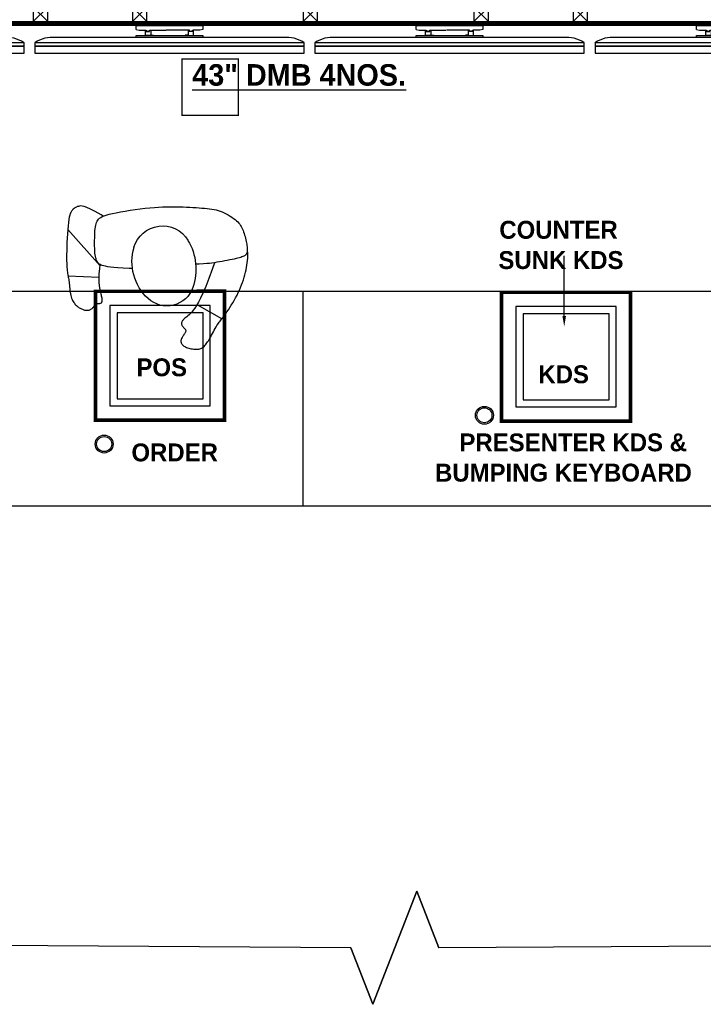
# Model space of a CAD drawing. Header units: millimetres. Extents: x -115221 to 194496, y -122556 to 375476.
# Tile 61 of 169: x 103057 to 105475, y -44909 to -41426. Entities that reach past the tile are written whole.
import ezdxf

# ---------------------------------------------------------------- set-up
doc = ezdxf.new("R2010")
doc.units = ezdxf.units.MM
doc.layers.add('FUR R0', color=8, linetype='Continuous')
doc.layers.add('WWDS FURNITURE LAYOUT', color=8, linetype='Continuous')
doc.styles.add('ATTR', font='romans.shx', dxfattribs={"width": 0.8, "height": 0.699999})
doc.styles.add('har', font='GOTHICB.TTF')

# ---------------------------------------------------------------- blocks, each defined once
blk = doc.blocks.new('JSDJNB')
at = {"layer": 'FUR R0'}
h = blk.add_hatch(dxfattribs=at)
h.set_pattern_fill('ANSI31', color=256, angle=90)
h.set_pattern_definition([(135, (184504.06984, -52712.82564), (-0.08838834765, -0.08838834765), [])])
h.paths.add_polyline_path([(255108.09, -67411.99), (255108.09, -67409.99), (254955.77, -67409.99), (254955.77, -67411.99)], flags=16)
h.paths.add_polyline_path([(255108.59, -67412.49), (255108.59, -67409.49), (254955.27, -67409.49), (254955.27, -67412.49)])
for p, q in [((254968.67, -67413.07), (254968.67, -67412.54)), ((254968.67, -67412.54), (254977.93, -67412.54)), ((254977.93, -67412.54), (254977.93, -67413.07)), ((255007.67, -67413.07), (255007.67, -67412.54)), ((255007.67, -67412.54), (255016.93, -67412.54)), ((255016.93, -67412.54), (255016.93, -67413.07)), ((255046.67, -67413.07), (255046.67, -67412.54)), ((255046.67, -67412.54), (255055.93, -67412.54)), ((255055.93, -67412.54), (255055.93, -67413.07)), ((255085.67, -67413.07), (255085.67, -67412.54)), ((255085.67, -67412.54), (255094.93, -67412.54)), ((255094.93, -67412.54), (255094.93, -67413.07)), ((254989.16, -67414.23), (254957.44, -67414.23)), ((255028.16, -67414.23), (254996.44, -67414.23)), ((255067.16, -67414.23), (255035.44, -67414.23)), ((255106.16, -67414.23), (255074.44, -67414.23))]:
    blk.add_line(p, q, dxfattribs=at)
for points in [[(255108.59, -67412.49), (255108.59, -67409.49), (254955.27, -67409.49), (254955.27, -67412.49)], [(255108.09, -67411.99), (255108.09, -67409.99), (254955.77, -67409.99), (254955.77, -67411.99)], [(254955.77, -67409.99), (254957.77, -67409.99), (254957.77, -67411.99), (254955.77, -67411.99)], [(254959.62, -67409.99), (254961.62, -67409.99), (254961.62, -67411.99), (254959.62, -67411.99)], [(254995.35, -67409.99), (254993.35, -67409.99), (254993.35, -67411.99), (254995.35, -67411.99)], [(255009.16, -67409.99), (255007.16, -67409.99), (255007.16, -67411.99), (255009.16, -67411.99)], [(255032.93, -67409.99), (255030.93, -67409.99), (255030.93, -67411.99), (255032.93, -67411.99)], [(255056.7, -67409.99), (255054.7, -67409.99), (255054.7, -67411.99), (255056.7, -67411.99)], [(255070.51, -67409.99), (255068.51, -67409.99), (255068.51, -67411.99), (255070.51, -67411.99)], [(255104.24, -67409.99), (255102.24, -67409.99), (255102.24, -67411.99), (255104.24, -67411.99)], [(255108.09, -67409.99), (255106.09, -67409.99), (255106.09, -67411.99), (255108.09, -67411.99)], [(254977.93, -67414.23), (254968.67, -67414.23), (254968.67, -67413.95), (254977.93, -67413.95)], [(255016.93, -67414.23), (255007.67, -67414.23), (255007.67, -67413.95), (255016.93, -67413.95)], [(255055.93, -67414.23), (255046.67, -67414.23), (255046.67, -67413.95), (255055.93, -67413.95)], [(255094.93, -67414.23), (255085.67, -67414.23), (255085.67, -67413.95), (255094.93, -67413.95)], [(254992.06, -67414.93), (254954.55, -67414.93), (254954.55, -67415.41), (254992.06, -67415.41)], [(254954.55, -67415.41), (254954.55, -67416.38), (254992.06, -67416.38), (254992.06, -67415.41)], [(255031.06, -67414.93), (254993.55, -67414.93), (254993.55, -67415.41), (255031.06, -67415.41)], [(254993.55, -67415.41), (254993.55, -67416.38), (255031.06, -67416.38), (255031.06, -67415.41)], [(255070.06, -67414.93), (255032.55, -67414.93), (255032.55, -67415.41), (255070.06, -67415.41)], [(255032.55, -67415.41), (255032.55, -67416.38), (255070.06, -67416.38), (255070.06, -67415.41)], [(255109.06, -67414.93), (255071.55, -67414.93), (255071.55, -67415.41), (255109.06, -67415.41)], [(255071.55, -67415.41), (255071.55, -67416.38), (255109.06, -67416.38), (255109.06, -67415.41)]]:
    blk.add_lwpolyline(points, close=True, dxfattribs=at)
for points in [[(254957.77, -67409.99), (254955.77, -67411.99)], [(254955.77, -67409.99), (254957.77, -67411.99)], [(254961.62, -67409.99), (254959.62, -67411.99)], [(254959.62, -67409.99), (254961.62, -67411.99)], [(254993.35, -67409.99), (254995.35, -67411.99)], [(254995.35, -67409.99), (254993.35, -67411.99)], [(255007.16, -67409.99), (255009.16, -67411.99)], [(255009.16, -67409.99), (255007.16, -67411.99)], [(255030.93, -67409.99), (255032.93, -67411.99)], [(255032.93, -67409.99), (255030.93, -67411.99)], [(255054.7, -67409.99), (255056.7, -67411.99)], [(255056.7, -67409.99), (255054.7, -67411.99)], [(255068.51, -67409.99), (255070.51, -67411.99)], [(255070.51, -67409.99), (255068.51, -67411.99)], [(255102.24, -67409.99), (255104.24, -67411.99)], [(255104.24, -67409.99), (255102.24, -67411.99)], [(255106.09, -67409.99), (255108.09, -67411.99)], [(255108.09, -67409.99), (255106.09, -67411.99)], [(254968.67, -67413.07), (254969.08, -67413.18), (254970.06, -67413.18), (254970.06, -67413.26), (254970.19, -67413.26), (254970.19, -67413.31), (254970.06, -67413.31), (254970.06, -67413.38), (254970.52, -67413.38), (254970.52, -67413.31), (254970.44, -67413.31), (254970.44, -67413.26), (254970.52, -67413.26), (254970.52, -67413.18), (254972.78, -67413.18)], [(254969.97, -67413.95), (254969.97, -67413.22), (254970.05, -67413.22), (254970.05, -67413.28), (254970.17, -67413.28), (254970.17, -67413.3), (254970.05, -67413.3), (254970.05, -67413.39), (254970.54, -67413.39), (254970.54, -67413.31), (254970.45, -67413.31), (254970.45, -67413.27), (254970.54, -67413.27), (254970.54, -67413.2), (254970.7, -67413.2), (254970.7, -67413.87), (254971.1, -67413.87), (254971.1, -67413.95), (254969.97, -67413.95)], [(254977.93, -67413.07), (254977.52, -67413.18), (254976.54, -67413.18), (254976.54, -67413.26), (254976.42, -67413.26), (254976.42, -67413.31), (254976.54, -67413.31), (254976.54, -67413.38), (254976.08, -67413.38), (254976.08, -67413.31), (254976.16, -67413.31), (254976.16, -67413.26), (254976.08, -67413.26), (254976.08, -67413.18), (254972.86, -67413.18)], [(254976.64, -67413.95), (254976.64, -67413.22), (254976.56, -67413.22), (254976.56, -67413.28), (254976.43, -67413.28), (254976.43, -67413.3), (254976.56, -67413.3), (254976.56, -67413.39), (254976.06, -67413.39), (254976.06, -67413.31), (254976.15, -67413.31), (254976.15, -67413.27), (254976.06, -67413.27), (254976.06, -67413.2), (254975.91, -67413.2), (254975.91, -67413.87), (254975.5, -67413.87), (254975.5, -67413.95), (254976.64, -67413.95)], [(255007.67, -67413.07), (255008.08, -67413.18), (255009.06, -67413.18), (255009.06, -67413.26), (255009.19, -67413.26), (255009.19, -67413.31), (255009.06, -67413.31), (255009.06, -67413.38), (255009.52, -67413.38), (255009.52, -67413.31), (255009.44, -67413.31), (255009.44, -67413.26), (255009.52, -67413.26), (255009.52, -67413.18), (255011.78, -67413.18)], [(255008.97, -67413.95), (255008.97, -67413.22), (255009.05, -67413.22), (255009.05, -67413.28), (255009.17, -67413.28), (255009.17, -67413.3), (255009.05, -67413.3), (255009.05, -67413.39), (255009.54, -67413.39), (255009.54, -67413.31), (255009.45, -67413.31), (255009.45, -67413.27), (255009.54, -67413.27), (255009.54, -67413.2), (255009.7, -67413.2), (255009.7, -67413.87), (255010.1, -67413.87), (255010.1, -67413.95), (255008.97, -67413.95)], [(255016.93, -67413.07), (255016.52, -67413.18), (255015.54, -67413.18), (255015.54, -67413.26), (255015.42, -67413.26), (255015.42, -67413.31), (255015.54, -67413.31), (255015.54, -67413.38), (255015.08, -67413.38), (255015.08, -67413.31), (255015.16, -67413.31), (255015.16, -67413.26), (255015.08, -67413.26), (255015.08, -67413.18), (255011.86, -67413.18)], [(255015.64, -67413.95), (255015.64, -67413.22), (255015.56, -67413.22), (255015.56, -67413.28), (255015.43, -67413.28), (255015.43, -67413.3), (255015.56, -67413.3), (255015.56, -67413.39), (255015.06, -67413.39), (255015.06, -67413.31), (255015.15, -67413.31), (255015.15, -67413.27), (255015.06, -67413.27), (255015.06, -67413.2), (255014.91, -67413.2), (255014.91, -67413.87), (255014.5, -67413.87), (255014.5, -67413.95), (255015.64, -67413.95)], [(255046.67, -67413.07), (255047.08, -67413.18), (255048.06, -67413.18), (255048.06, -67413.26), (255048.19, -67413.26), (255048.19, -67413.31), (255048.06, -67413.31), (255048.06, -67413.38), (255048.52, -67413.38), (255048.52, -67413.31), (255048.44, -67413.31), (255048.44, -67413.26), (255048.52, -67413.26), (255048.52, -67413.18), (255050.78, -67413.18)], [(255047.97, -67413.95), (255047.97, -67413.22), (255048.05, -67413.22), (255048.05, -67413.28), (255048.17, -67413.28), (255048.17, -67413.3), (255048.05, -67413.3), (255048.05, -67413.39), (255048.54, -67413.39), (255048.54, -67413.31), (255048.45, -67413.31), (255048.45, -67413.27), (255048.54, -67413.27), (255048.54, -67413.2), (255048.7, -67413.2), (255048.7, -67413.87), (255049.1, -67413.87), (255049.1, -67413.95), (255047.97, -67413.95)], [(255055.93, -67413.07), (255055.52, -67413.18), (255054.54, -67413.18), (255054.54, -67413.26), (255054.42, -67413.26), (255054.42, -67413.31), (255054.54, -67413.31), (255054.54, -67413.38), (255054.08, -67413.38), (255054.08, -67413.31), (255054.16, -67413.31), (255054.16, -67413.26), (255054.08, -67413.26), (255054.08, -67413.18), (255050.86, -67413.18)], [(255054.64, -67413.95), (255054.64, -67413.22), (255054.56, -67413.22), (255054.56, -67413.28), (255054.43, -67413.28), (255054.43, -67413.3), (255054.56, -67413.3), (255054.56, -67413.39), (255054.06, -67413.39), (255054.06, -67413.31), (255054.15, -67413.31), (255054.15, -67413.27), (255054.06, -67413.27), (255054.06, -67413.2), (255053.91, -67413.2), (255053.91, -67413.87), (255053.5, -67413.87), (255053.5, -67413.95), (255054.64, -67413.95)], [(255085.67, -67413.07), (255086.08, -67413.18), (255087.06, -67413.18), (255087.06, -67413.26), (255087.19, -67413.26), (255087.19, -67413.31), (255087.06, -67413.31), (255087.06, -67413.38), (255087.52, -67413.38), (255087.52, -67413.31), (255087.44, -67413.31), (255087.44, -67413.26), (255087.52, -67413.26), (255087.52, -67413.18), (255089.78, -67413.18)], [(255086.97, -67413.95), (255086.97, -67413.22), (255087.05, -67413.22), (255087.05, -67413.28), (255087.17, -67413.28), (255087.17, -67413.3), (255087.05, -67413.3), (255087.05, -67413.39), (255087.54, -67413.39), (255087.54, -67413.31), (255087.45, -67413.31), (255087.45, -67413.27), (255087.54, -67413.27), (255087.54, -67413.2), (255087.7, -67413.2), (255087.7, -67413.87), (255088.1, -67413.87), (255088.1, -67413.95), (255086.97, -67413.95)], [(255094.93, -67413.07), (255094.52, -67413.18), (255093.54, -67413.18), (255093.54, -67413.26), (255093.42, -67413.26), (255093.42, -67413.31), (255093.54, -67413.31), (255093.54, -67413.38), (255093.08, -67413.38), (255093.08, -67413.31), (255093.16, -67413.31), (255093.16, -67413.26), (255093.08, -67413.26), (255093.08, -67413.18), (255089.86, -67413.18)], [(255093.64, -67413.95), (255093.64, -67413.22), (255093.56, -67413.22), (255093.56, -67413.28), (255093.43, -67413.28), (255093.43, -67413.3), (255093.56, -67413.3), (255093.56, -67413.39), (255093.06, -67413.39), (255093.06, -67413.31), (255093.15, -67413.31), (255093.15, -67413.27), (255093.06, -67413.27), (255093.06, -67413.2), (255092.91, -67413.2), (255092.91, -67413.87), (255092.5, -67413.87), (255092.5, -67413.95), (255093.64, -67413.95)]]:
    blk.add_lwpolyline(points, dxfattribs=at)
for centre, start, end in [((254956.96, -67418.56), 83.6436, 123.5886), ((254989.64, -67418.56), 56.4114, 96.3564), ((254995.96, -67418.56), 83.6436, 123.5886), ((255028.64, -67418.56), 56.4114, 96.3564), ((255034.96, -67418.56), 83.6436, 123.5886), ((255067.64, -67418.56), 56.4114, 96.3564), ((255073.96, -67418.56), 83.6436, 123.5886), ((255106.64, -67418.56), 56.4114, 96.3564)]:
    blk.add_arc(centre, 4.36, start, end, dxfattribs=at)
at = {"layer": 'FUR R0', "style": 'har'}
blk.add_text('%%U43" DMB 4NOS.', height=3, dxfattribs=at).set_placement((255015.47, -67420.92))
blk = doc.blocks.new('Person 8 Man Standing PV')
for p, q in [((-4.48, 10.87), (-4.12, 10.99)), ((-4.12, 10.99), (-3.78, 11.1)), ((-3.78, 11.1), (-3.43, 11.2)), ((-3.43, 11.2), (-3.09, 11.29)), ((-3.09, 11.29), (-2.75, 11.36)), ((-2.75, 11.36), (-2.42, 11.43)), ((-2.42, 11.43), (-2.09, 11.48)), ((-2.09, 11.48), (-1.76, 11.53)), ((-1.76, 11.53), (-1.43, 11.57)), ((-1.43, 11.57), (-1.11, 11.6)), ((-1.11, 11.6), (-0.78, 11.62)), ((-0.86, 11.03), (-0.91, 10.91)), ((-0.8, 11.13), (-0.86, 11.03)), ((-0.75, 11.22), (-0.8, 11.13)), ((-0.78, 11.62), (-0.45, 11.61)), ((-0.69, 11.29), (-0.75, 11.22)), ((-0.62, 11.35), (-0.69, 11.29)), ((-0.56, 11.4), (-0.62, 11.35)), ((-0.48, 11.44), (-0.56, 11.4)), ((-0.4, 11.47), (-0.48, 11.44)), ((-0.45, 11.61), (-0.08, 11.54)), ((-0.31, 11.49), (-0.4, 11.47)), ((-0.21, 11.51), (-0.31, 11.49)), ((-0.1, 11.52), (-0.21, 11.51)), ((0.03, 11.52), (-0.1, 11.52)), ((-0.08, 11.54), (-0.04, 11.52)), ((0.16, 11.52), (0.03, 11.52)), ((0.31, 11.52), (0.16, 11.52)), ((0.47, 11.5), (0.31, 11.52)), ((0.63, 11.48), (0.47, 11.5)), ((0.82, 11.46), (0.63, 11.48)), ((1.01, 11.42), (0.82, 11.46)), ((1.21, 11.38), (1.01, 11.42)), ((1.43, 11.33), (1.21, 11.38)), ((1.65, 11.28), (1.43, 11.33)), ((1.87, 11.22), (1.65, 11.28)), ((2.09, 11.15), (1.87, 11.22)), ((2.31, 11.09), (2.09, 11.15)), ((2.52, 11.01), (2.31, 11.09)), ((2.72, 10.94), (2.52, 11.01)), ((-7.33, 9.52), (-6.98, 9.72)), ((-6.98, 9.72), (-6.62, 9.91)), ((-6.62, 9.91), (-6.26, 10.1)), ((-6.26, 10.1), (-5.91, 10.28)), ((-5.91, 10.28), (-5.55, 10.44)), ((-5.55, 10.44), (-5.19, 10.6)), ((-5.19, 10.6), (-4.83, 10.74)), ((-4.83, 10.74), (-4.48, 10.87)), ((-1.24, 9.72), (-1.31, 9.42)), ((-1.18, 9.99), (-1.24, 9.72)), ((-1.12, 10.23), (-1.18, 9.99)), ((-1.07, 10.44), (-1.12, 10.23)), ((-1.02, 10.62), (-1.07, 10.44)), ((-0.96, 10.78), (-1.02, 10.62)), ((-0.91, 10.91), (-0.96, 10.78)), ((2.91, 10.86), (2.72, 10.94)), ((3.09, 10.78), (2.91, 10.86)), ((3.26, 10.69), (3.09, 10.78)), ((3.42, 10.59), (3.26, 10.69)), ((3.58, 10.48), (3.42, 10.59)), ((3.74, 10.35), (3.58, 10.48)), ((3.9, 10.2), (3.74, 10.35)), ((4.06, 10.03), (3.9, 10.2)), ((4.23, 9.84), (4.06, 10.03)), ((4.4, 9.62), (4.23, 9.84)), ((4.57, 9.39), (4.4, 9.62)), ((-9.44, 8.08), (-9.27, 8.21)), ((-9.27, 8.21), (-9.07, 8.36)), ((-9.07, 8.36), (-8.84, 8.53)), ((-8.84, 8.53), (-8.58, 8.71)), ((-8.58, 8.71), (-8.3, 8.9)), ((-8.3, 8.9), (-7.99, 9.1)), ((-7.99, 9.1), (-7.67, 9.31)), ((-7.67, 9.31), (-7.33, 9.52)), ((-1.5, 8.39), (-1.57, 8.02)), ((-1.44, 8.75), (-1.5, 8.39)), ((-1.37, 9.1), (-1.44, 8.75)), ((-1.31, 9.42), (-1.37, 9.1)), ((4.73, 9.14), (4.57, 9.39)), ((4.89, 8.88), (4.73, 9.14)), ((5.04, 8.61), (4.89, 8.88)), ((5.18, 8.34), (5.04, 8.61)), ((5.3, 8.06), (5.18, 8.34)), ((-11.36, 6.82), (-11.13, 6.95)), ((-11.13, 6.95), (-10.9, 7.07)), ((-10.9, 7.07), (-10.68, 7.2)), ((-10.68, 7.2), (-10.48, 7.31)), ((-10.48, 7.31), (-10.3, 7.43)), ((-10.3, 7.43), (-10.14, 7.53)), ((-10.14, 7.53), (-9.99, 7.64)), ((-9.99, 7.64), (-9.86, 7.74)), ((-9.86, 7.74), (-9.73, 7.85)), ((-9.73, 7.85), (-9.59, 7.96)), ((-9.59, 7.96), (-9.44, 8.08)), ((-9.53, 8.01), (-7.59, 4.55)), ((-1.75, 6.98), (-2.55, 6.7)), ((-1.75, 6.96), (-1.8, 6.63)), ((-1.69, 7.3), (-1.75, 6.96)), ((-1.63, 7.66), (-1.69, 7.3)), ((-1.57, 8.02), (-1.63, 7.66)), ((5.4, 7.78), (5.3, 8.06)), ((5.49, 7.5), (5.4, 7.78)), ((5.57, 7.22), (5.49, 7.5)), ((5.63, 6.92), (5.57, 7.22)), ((5.68, 6.62), (5.63, 6.92)), ((-13.46, 5.42), (-13.37, 5.53)), ((-13.37, 5.53), (-13.27, 5.63)), ((-13.27, 5.63), (-13.16, 5.73)), ((-13.16, 5.73), (-13.04, 5.82)), ((-13.04, 5.82), (-12.9, 5.92)), ((-12.9, 5.92), (-12.75, 6.02)), ((-12.75, 6.02), (-12.59, 6.13)), ((-12.59, 6.13), (-12.42, 6.23)), ((-12.42, 6.23), (-12.23, 6.34)), ((-12.23, 6.34), (-12.03, 6.46)), ((-12.03, 6.46), (-11.81, 6.58)), ((-11.81, 6.58), (-11.59, 6.7)), ((-11.59, 6.7), (-11.36, 6.82)), ((-5.07, 5.76), (-5.97, 5.38)), ((-3.94, 6.2), (-5.07, 5.76)), ((-2.55, 6.7), (-3.94, 6.2)), ((-1.88, 5.91), (-1.91, 5.44)), ((-1.84, 6.29), (-1.88, 5.91)), ((-1.8, 6.63), (-1.84, 6.29)), ((5.73, 6.3), (5.68, 6.62)), ((5.77, 5.96), (5.73, 6.3)), ((5.8, 5.61), (5.77, 5.96)), ((5.84, 5.23), (5.8, 5.61)), ((-13.77, 4.49), (-13.76, 4.66)), ((-13.76, 4.31), (-13.77, 4.49)), ((-13.76, 4.66), (-13.74, 4.81)), ((-13.75, 4.12), (-13.76, 4.31)), ((-13.73, 3.94), (-13.75, 4.12)), ((-13.74, 4.81), (-13.71, 4.95)), ((-13.71, 4.95), (-13.66, 5.08)), ((-13.66, 5.08), (-13.61, 5.2)), ((-13.61, 5.2), (-13.54, 5.32)), ((-13.54, 5.32), (-13.46, 5.42)), ((-8.05, 4.25), (-8.35, 4.03)), ((-7.69, 4.49), (-8.05, 4.25)), ((-7.25, 4.75), (-7.69, 4.49)), ((-6.69, 5.05), (-7.25, 4.75)), ((-5.97, 5.38), (-6.69, 5.05)), ((-1.94, 4.87), (-1.95, 4.37)), ((-1.91, 5.44), (-1.94, 4.87)), ((5.87, 4.83), (5.84, 5.23)), ((5.9, 4.42), (5.87, 4.83)), ((5.92, 3.99), (5.9, 4.42)), ((-13.7, 3.75), (-13.73, 3.94)), ((-13.66, 3.57), (-13.7, 3.75)), ((-13.61, 3.39), (-13.66, 3.57)), ((-13.56, 3.23), (-13.61, 3.39)), ((-13.51, 3.08), (-13.56, 3.23)), ((-13.45, 2.95), (-13.51, 3.08)), ((-13.39, 2.84), (-13.45, 2.95)), ((-13.33, 2.73), (-13.39, 2.84)), ((-11.64, 2.79), (-11.74, 2.73)), ((-11.55, 2.85), (-11.64, 2.79)), ((-11.47, 2.89), (-11.55, 2.85)), ((-11.4, 2.93), (-11.47, 2.89)), ((-11.33, 2.96), (-11.4, 2.93)), ((-11.26, 2.98), (-11.33, 2.96)), ((-11.2, 2.98), (-11.26, 2.98)), ((-11.15, 2.98), (-11.2, 2.98)), ((-11.09, 2.97), (-11.15, 2.98)), ((-11.04, 2.95), (-11.09, 2.97)), ((-10.99, 2.91), (-11.04, 2.95)), ((-10.94, 2.87), (-10.99, 2.91)), ((-10.89, 2.83), (-10.94, 2.87)), ((-10.84, 2.77), (-10.89, 2.83)), ((-10.78, 2.72), (-10.84, 2.77)), ((-9.54, 2.78), (-9.63, 2.68)), ((-9.45, 2.88), (-9.54, 2.78)), ((-9.35, 3), (-9.45, 2.88)), ((-9.25, 3.14), (-9.35, 3)), ((-9.12, 3.29), (-9.25, 3.14)), ((-8.98, 3.45), (-9.12, 3.29)), ((-8.8, 3.63), (-8.98, 3.45)), ((-8.6, 3.82), (-8.8, 3.63)), ((-8.35, 4.03), (-8.6, 3.82)), ((5.95, 3.54), (5.92, 3.99)), ((5.97, 3.09), (5.95, 3.54)), ((5.99, 2.64), (5.97, 3.09)), ((-13.26, 2.64), (-13.33, 2.73)), ((-13.19, 2.57), (-13.26, 2.64)), ((-13.12, 2.5), (-13.19, 2.57)), ((-13.04, 2.44), (-13.12, 2.5)), ((-12.97, 2.4), (-13.04, 2.44)), ((-12.89, 2.36), (-12.97, 2.4)), ((-12.81, 2.33), (-12.89, 2.36)), ((-12.72, 2.32), (-12.81, 2.33)), ((-12.64, 2.31), (-12.72, 2.32)), ((-12.55, 2.32), (-12.64, 2.31)), ((-12.45, 2.34), (-12.55, 2.32)), ((-12.36, 2.37), (-12.45, 2.34)), ((-12.26, 2.41), (-12.36, 2.37)), ((-12.15, 2.47), (-12.26, 2.41)), ((-12.05, 2.53), (-12.15, 2.47)), ((-11.94, 2.59), (-12.05, 2.53)), ((-11.84, 2.66), (-11.94, 2.59)), ((-11.74, 2.73), (-11.84, 2.66)), ((-10.73, 2.67), (-10.78, 2.72)), ((-10.68, 2.61), (-10.73, 2.67)), ((-10.62, 2.56), (-10.68, 2.61)), ((-10.56, 2.52), (-10.62, 2.56)), ((-10.5, 2.48), (-10.56, 2.52)), ((-10.43, 2.44), (-10.5, 2.48)), ((-10.37, 2.42), (-10.43, 2.44)), ((-10.3, 2.4), (-10.37, 2.42)), ((-10.23, 2.39), (-10.3, 2.4)), ((-10.16, 2.39), (-10.23, 2.39)), ((-10.09, 2.4), (-10.16, 2.39)), ((-10.02, 2.42), (-10.09, 2.4)), ((-9.94, 2.45), (-10.02, 2.42)), ((-9.87, 2.49), (-9.94, 2.45)), ((-9.79, 2.54), (-9.87, 2.49)), ((-9.71, 2.61), (-9.79, 2.54)), ((-9.63, 2.68), (-9.71, 2.61)), ((6, 2.18), (5.99, 2.64)), ((6.02, 1.72), (6, 2.18)), ((6.02, 1.25), (6.02, 1.72)), ((6, -0.24), (6.02, 0.28)), ((6.02, 0.77), (6.02, 1.25)), ((6.02, 0.28), (6.02, 0.77)), ((5.88, -1.98), (5.93, -1.36)), ((5.93, -1.36), (5.97, -0.78)), ((5.97, -0.78), (6, -0.24)), ((5.72, -3.33), (5.81, -2.64)), ((5.81, -2.64), (5.88, -1.98)), ((5.53, -4.74), (5.63, -4.04)), ((5.63, -4.04), (5.72, -3.33)), ((-2.56, -4.42), (-2.55, -4.86)), ((-2.55, -4.86), (-2.52, -5.71)), ((5.31, -6.07), (5.42, -5.42)), ((5.42, -5.42), (5.53, -4.74)), ((-2.52, -5.71), (-2.48, -6.42)), ((-2.48, -6.42), (-2.43, -7)), ((5.09, -7.2), (5.2, -6.67)), ((5.2, -6.67), (5.31, -6.07)), ((-2.43, -7), (-2.37, -7.47)), ((-2.37, -7.47), (-2.32, -7.85)), ((-2.32, -7.85), (-2.25, -8.16)), ((-2.25, -8.16), (-2.19, -8.4)), ((4.77, -8.35), (4.87, -8.04)), ((4.87, -8.04), (4.98, -7.66)), ((4.98, -7.66), (5.09, -7.2)), ((-7.56, -9.61), (-7.52, -9.56)), ((-7.52, -9.56), (-7.48, -9.52)), ((-7.48, -9.52), (-7.45, -9.47)), ((-7.45, -9.47), (-7.43, -9.42)), ((-7.43, -9.42), (-7.41, -9.37)), ((-7.41, -9.37), (-7.4, -9.32)), ((-7.4, -8.96), (-7.38, -8.91)), ((-7.4, -9.03), (-7.4, -8.96)), ((-7.39, -9.09), (-7.4, -9.03)), ((-7.4, -9.32), (-7.39, -9.26)), ((-7.39, -8.85), (-7.37, -8.8)), ((-7.38, -8.91), (-7.39, -8.85)), ((-7.39, -9.15), (-7.39, -9.09)), ((-7.39, -9.21), (-7.39, -9.15)), ((-7.39, -9.26), (-7.39, -9.21)), ((-7.37, -8.8), (-7.34, -8.75)), ((-7.34, -8.75), (-7.31, -8.71)), ((-7.31, -8.71), (-7.26, -8.67)), ((-7.26, -8.67), (-7.2, -8.64)), ((-7.2, -8.64), (-7.14, -8.62)), ((-7.14, -8.62), (-7.06, -8.61)), ((-7.06, -8.61), (-6.97, -8.6)), ((-6.97, -8.6), (-6.88, -8.6)), ((-6.88, -8.6), (-6.78, -8.61)), ((-6.78, -8.61), (-6.67, -8.63)), ((-6.67, -8.63), (-6.55, -8.66)), ((-6.55, -8.66), (-6.41, -8.69)), ((-6.41, -8.69), (-6.26, -8.73)), ((-6.26, -8.73), (-6.1, -8.77)), ((-6.1, -8.77), (-5.91, -8.81)), ((-5.91, -8.81), (-5.71, -8.86)), ((-5.71, -8.86), (-5.48, -8.91)), ((-5.48, -8.91), (-5.22, -8.96)), ((-5.22, -8.96), (-4.9, -9)), ((-4.9, -9), (-4.5, -9.03)), ((-4.5, -9.03), (-4, -9.03)), ((-4, -9.03), (-3.35, -9.01)), ((-3.55, -13.36), (-3.77, -9.02)), ((-3.35, -9.01), (-2.55, -8.95)), ((-2.55, -8.95), (-2.01, -8.89)), ((-2.19, -8.4), (-2.13, -8.61)), ((-2.17, -8.91), (2.88, -13.39)), ((-2.13, -8.61), (-2.07, -8.77)), ((-2.07, -8.77), (-2.01, -8.91)), ((-2.01, -8.91), (-1.94, -9.01)), ((-1.94, -9.01), (-1.87, -9.1)), ((-1.87, -9.1), (-1.8, -9.17)), ((-1.8, -9.17), (-1.72, -9.23)), ((-1.72, -9.23), (-1.64, -9.28)), ((-1.64, -9.28), (-1.56, -9.33)), ((-1.56, -9.33), (-1.46, -9.38)), ((-1.46, -9.38), (-1.35, -9.43)), ((-1.35, -9.43), (-1.22, -9.47)), ((-1.22, -9.47), (-1.07, -9.51)), ((-1.07, -9.51), (-0.88, -9.55)), ((-0.88, -9.55), (-0.67, -9.58)), ((2.98, -9.58), (3.23, -9.55)), ((3.23, -9.55), (3.46, -9.51)), ((3.46, -9.51), (3.66, -9.46)), ((3.66, -9.46), (3.84, -9.39)), ((3.84, -9.39), (4.01, -9.32)), ((4.01, -9.32), (4.16, -9.23)), ((4.16, -9.23), (4.29, -9.12)), ((4.29, -9.12), (4.42, -8.98)), ((4.42, -8.98), (4.54, -8.82)), ((4.54, -8.82), (4.66, -8.61)), ((4.66, -8.61), (4.77, -8.35)), ((4.72, -8.47), (4.9, -8.77)), ((4.9, -8.77), (5.37, -9.59)), ((-8.36, -10.63), (-8.34, -10.53)), ((-8.36, -10.73), (-8.36, -10.63)), ((-8.36, -10.84), (-8.36, -10.73)), ((-8.34, -10.94), (-8.36, -10.84)), ((-8.34, -10.53), (-8.32, -10.44)), ((-8.32, -10.44), (-8.29, -10.34)), ((-8.29, -10.34), (-8.26, -10.25)), ((-8.26, -10.25), (-8.21, -10.17)), ((-8.21, -10.17), (-8.16, -10.09)), ((-8.16, -10.09), (-8.1, -10.02)), ((-8.1, -10.02), (-8.04, -9.96)), ((-8.04, -9.96), (-7.97, -9.9)), ((-7.97, -9.9), (-7.9, -9.84)), ((-7.9, -9.84), (-7.82, -9.79)), ((-7.82, -9.79), (-7.75, -9.74)), ((-7.75, -9.74), (-7.68, -9.7)), ((-7.68, -9.7), (-7.62, -9.65)), ((-7.62, -9.65), (-7.56, -9.61)), ((-0.67, -9.58), (-0.41, -9.61)), ((-0.41, -9.61), (-0.11, -9.63)), ((-0.11, -9.63), (0.22, -9.65)), ((0.22, -9.65), (0.58, -9.66)), ((0.58, -9.66), (0.95, -9.66)), ((0.95, -9.66), (1.33, -9.66)), ((1.33, -9.66), (1.7, -9.65)), ((1.7, -9.65), (2.06, -9.64)), ((2.06, -9.64), (2.4, -9.63)), ((2.4, -9.63), (2.71, -9.61)), ((2.71, -9.61), (2.98, -9.58)), ((5.37, -9.59), (5.7, -10.24)), ((5.7, -10.24), (5.92, -10.73)), ((5.92, -10.73), (6.05, -11.11)), ((-8.32, -11.05), (-8.34, -10.94)), ((-8.3, -11.16), (-8.32, -11.05)), ((-8.26, -11.26), (-8.3, -11.16)), ((-8.22, -11.37), (-8.26, -11.26)), ((-8.17, -11.48), (-8.22, -11.37)), ((-8.12, -11.58), (-8.17, -11.48)), ((-8.06, -11.69), (-8.12, -11.58)), ((-8, -11.8), (-8.06, -11.69)), ((-7.93, -11.9), (-8, -11.8)), ((-7.86, -12), (-7.93, -11.9)), ((-7.78, -12.1), (-7.86, -12)), ((-7.69, -12.2), (-7.78, -12.1)), ((-7.59, -12.3), (-7.69, -12.2)), ((-7.49, -12.39), (-7.59, -12.3)), ((5.99, -12.19), (5.93, -12.31)), ((6.04, -12.06), (5.99, -12.19)), ((6.08, -11.92), (6.04, -12.06)), ((6.05, -11.11), (6.12, -11.39)), ((6.11, -11.77), (6.08, -11.92)), ((6.13, -11.6), (6.11, -11.77)), ((6.12, -11.39), (6.13, -11.6)), ((-7.38, -12.48), (-7.49, -12.39)), ((-7.26, -12.57), (-7.38, -12.48)), ((-7.13, -12.65), (-7.26, -12.57)), ((-6.99, -12.73), (-7.13, -12.65)), ((-6.84, -12.8), (-6.99, -12.73)), ((-6.67, -12.87), (-6.84, -12.8)), ((-6.48, -12.93), (-6.67, -12.87)), ((-6.28, -12.98), (-6.48, -12.93)), ((-6.07, -13.03), (-6.28, -12.98)), ((-5.83, -13.06), (-6.07, -13.03)), ((-5.59, -13.1), (-5.83, -13.06)), ((-5.35, -13.12), (-5.59, -13.1)), ((-5.11, -13.15), (-5.35, -13.12)), ((-4.87, -13.17), (-5.11, -13.15)), ((-4.65, -13.19), (-4.87, -13.17)), ((-4.43, -13.21), (-4.65, -13.19)), ((-4.24, -13.24), (-4.43, -13.21)), ((-4.06, -13.26), (-4.24, -13.24)), ((-3.9, -13.29), (-4.06, -13.26)), ((-3.74, -13.32), (-3.9, -13.29)), ((-3.58, -13.35), (-3.74, -13.32)), ((-3.42, -13.38), (-3.58, -13.35)), ((-3.25, -13.41), (-3.42, -13.38)), ((-3.07, -13.44), (-3.25, -13.41)), ((-2.88, -13.47), (-3.07, -13.44)), ((-2.66, -13.49), (-2.88, -13.47)), ((-2.42, -13.51), (-2.66, -13.49)), ((-2.15, -13.53), (-2.42, -13.51)), ((-1.83, -13.54), (-2.15, -13.53)), ((-1.47, -13.55), (-1.83, -13.54)), ((-1.07, -13.55), (-1.47, -13.55)), ((-0.6, -13.55), (-1.07, -13.55)), ((-0.08, -13.54), (-0.6, -13.55)), ((0.49, -13.52), (-0.08, -13.54)), ((1.08, -13.5), (0.49, -13.52)), ((1.68, -13.47), (1.08, -13.5)), ((2.28, -13.44), (1.68, -13.47)), ((2.85, -13.39), (2.28, -13.44)), ((3.38, -13.35), (2.85, -13.39)), ((3.85, -13.29), (3.38, -13.35)), ((4.25, -13.24), (3.85, -13.29)), ((4.58, -13.18), (4.25, -13.24)), ((4.86, -13.11), (4.58, -13.18)), ((5.08, -13.04), (4.86, -13.11)), ((5.25, -12.96), (5.08, -13.04)), ((5.4, -12.88), (5.25, -12.96)), ((5.52, -12.8), (5.4, -12.88)), ((5.62, -12.71), (5.52, -12.8)), ((5.71, -12.62), (5.62, -12.71)), ((5.79, -12.52), (5.71, -12.62)), ((5.87, -12.42), (5.79, -12.52)), ((5.93, -12.31), (5.87, -12.42))]:
    blk.add_line(p, q)
for centre, radius, start, end in [((-2.64, -3.33), 7.73, 58.8919, 109.3675), ((-3.93, 0.36), 3.82, 109.3675, 222.8739), ((-0.77, -0.24), 4.13, 286.3643, 58.8919), ((-1.59, 2.54), 7.02, 222.8739, 286.3643)]:
    blk.add_arc(centre, radius, start, end)
at = {"style": 'ATTR', "width": 0.8, "flags": 9}
blk.add_attdef('ESTCODE', (0, 0), '', height=0.00629, dxfattribs=at)
blk = doc.blocks.new('FUR R0')
at = {"layer": 'WWDS FURNITURE LAYOUT', "color": 8}
for p, q in [((-4726.9, -7412.5), (-4882.4, -7812.5)), ((-4882.4, -7812.5), (-4726.9, -7412.5)), ((-4726.9, -7412.6), (-4882.4, -7812.6)), ((-4882.4, -7812.6), (-4726.9, -7412.6)), ((-4649.1, -7612.5), (-4726.9, -7412.5)), ((-4726.9, -7412.5), (-4649.1, -7612.5)), ((-4960.2, -7612.5), (-9493.3, -7585.7)), ((783.1, -7583.4), (-4649.1, -7612.5)), ((783.1, -7583.4), (-4649.1, -7612.5)), ((-4882.4, -7812.5), (-4960.2, -7612.5)), ((-4960.2, -7612.5), (-4882.4, -7812.5))]:
    blk.add_line(p, q, dxfattribs=at)
at = {"layer": 'WWDS FURNITURE LAYOUT', "color": 8, "const_width": 5}
blk.add_lwpolyline([(-5557.4, -4468.1), (-5357.4, -4468.1), (-5357.4, -4667.4), (-5557.4, -4667.4)], close=True, dxfattribs=at)
at = {"layer": 'WWDS FURNITURE LAYOUT', "color": 8, "ltscale": 12}
blk.add_lwpolyline([(-4205.4, -5377.1), (-4205.5, -5164.6)], dxfattribs=at)
at = {"layer": 'WWDS FURNITURE LAYOUT', "color": 8}
blk.add_lwpolyline([(-3470, -5289.8), (-3470, -6050.5), (-6715, -6050.5), (-6715, -5900.5), (-7193.6, -5900.5), (-7193.6, -5289.8)], close=True, dxfattribs=at)
at = {"layer": 'WWDS FURNITURE LAYOUT', "color": 8, "ltscale": 0.5, "const_width": 12.7, "elevation": 0}
blk.add_lwpolyline([(-5406.8, -5289.8), (-5862.8, -5290), (-5862.6, -5746), (-5406.6, -5745.8)], close=True, dxfattribs=at)
at = {"layer": 'WWDS FURNITURE LAYOUT', "color": 8}
blk.add_lwpolyline([(-5130, -5289.8), (-5130, -6050.5)], dxfattribs=at)
at = {"layer": 'WWDS FURNITURE LAYOUT', "color": 8, "ltscale": 0.5, "const_width": 12.7}
blk.add_lwpolyline([(-3971, -5293.4), (-4427, -5293.5), (-4426.9, -5749.5), (-3970.9, -5749.4)], close=True, dxfattribs=at)
at = {"layer": 'WWDS FURNITURE LAYOUT', "color": 8, "ltscale": 12, "elevation": -1601.4}
for points in [[(-5457.4, -5340.5), (-5812.1, -5340.6), (-5812, -5695.3), (-5457.3, -5695.2)], [(-5457.4, -5340.5), (-5812.1, -5340.6), (-5812, -5695.3), (-5457.3, -5695.2)], [(-4021.7, -5344.1), (-4376.3, -5344.2), (-4376.2, -5698.9), (-4021.6, -5698.8)], [(-4021.7, -5344.1), (-4376.3, -5344.2), (-4376.2, -5698.9), (-4021.6, -5698.8)], [(-5482.7, -5365.9), (-5786.7, -5366), (-5786.6, -5670), (-5482.6, -5669.9)], [(-4047, -5369.4), (-4351, -5369.5), (-4350.9, -5673.5), (-4046.9, -5673.4)]]:
    blk.add_lwpolyline(points, close=True, dxfattribs=at)
at = {"layer": 'WWDS FURNITURE LAYOUT', "color": 8, "ltscale": 12}
for centre, radius in [((-4487.6, -5728.6, 8327.5), 31.7), ((-4487.6, -5728.6, 8327.5), 26.6), ((-5832.3, -5830.4, 0), 31.7), ((-5832.3, -5830.4, 0), 26.6)]:
    blk.add_circle(centre, radius, dxfattribs=at)
blk.add_solid([(-4199.1, -5377.1), (-4205.4, -5415.1), (-4211.8, -5377.1)], dxfattribs=at)
at = {"layer": 'WWDS FURNITURE LAYOUT', "color": 8, "linetype": 'Continuous', "lineweight": 0, "xscale": 25.4, "yscale": 25.4, "zscale": 25.4}
blk.add_blockref('JSDJNB', (-6482913.9, 1707929, 0), dxfattribs=at)
at = {"layer": 'WWDS FURNITURE LAYOUT', "color": 8, "ltscale": 10, "extrusion": (0, 0, -1), "xscale": 25.4759216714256, "yscale": 25.4759216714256, "zscale": -25.4759216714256, "rotation": 89.98102901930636}
blk.add_blockref('Person 8 Man Standing PV', (5619.9, -5144.1, 0), dxfattribs=at)
at = {"layer": 'WWDS FURNITURE LAYOUT', "color": 8, "style": 'har'}
for s, height, rotation, p in [('COUNTER', 63.33, 0.0187, (-4434.9, -5103.9, 0)), ('SUNK KDS', 63.33, 0.0187, (-4438.1, -5211, 0)), ('POS', 63.33, 0.019, (-5718.1, -5590.5, 0)), ('KDS', 63.33, 0.019, (-4296.8, -5615.2)), ('PRESENTER KDS &', 63.333, 0.0187, (-4576, -5856.2, 0)), ('ORDER', 63.33, 0.0187, (-5735.9, -5891.6, 50.1)), ('BUMPING KEYBOARD', 63.333, 0.0187, (-4662.2, -5963.3, 0))]:
    blk.add_text(s, height=height, rotation=rotation, dxfattribs=at).set_placement(p)

msp = doc.modelspace()

# ---------------------------------------------------------------- block references
at = {"layer": 'WWDS FURNITURE LAYOUT'}
msp.add_blockref('FUR R0', (109188.4, -37096.8), dxfattribs=at)

doc.saveas('drawing.dxf')
